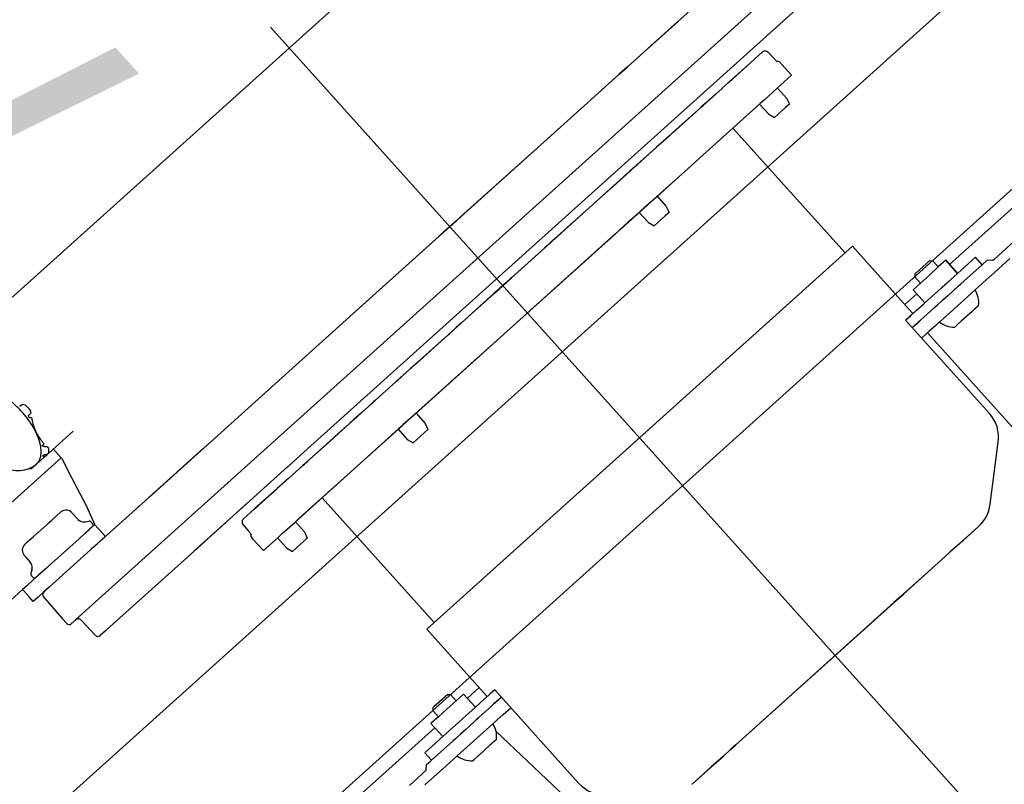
# Model space of a CAD drawing. Header units: millimetres. Extents: x -5775 to 72913, y -36825 to 83180.
# Tile 32 of 48: x 49779 to 50025, y 62176 to 62367. Entities that reach past the tile are written whole.
import ezdxf
from ezdxf.enums import TextEntityAlignment as Align

# ---------------------------------------------------------------- set-up
doc = ezdxf.new("R2010")
doc.units = ezdxf.units.MM
doc.header["$LTSCALE"] = 0.3
doc.layers.add('RLT 1', color=253, linetype='Continuous')
doc.styles.add('Arial', font='arial.ttf', dxfattribs={"width": 0.95, "height": 1.8})

# ---------------------------------------------------------------- blocks, each defined once
blk = doc.blocks.new('RLT1')
at = {"layer": 'RLT 1', "ltscale": 10}
for p, q in [((41340.86, -87151.03), (42043.5, -86519.12)), ((41370.95, -87184.49), (42073.59, -86552.57))]:
    blk.add_line(p, q, dxfattribs=at)
at = {"layer": 'RLT 1'}
for p, q in [((41910.54, -86703.93), (41788.93, -86813.3)), ((41774.88, -86727.74), (41629.38, -86858.6)), ((41570.59, -86902.06), (41759.01, -86732.6)), ((41739.09, -86736.4), (41721.03, -86752.64)), ((41644.23, -86741.01), (41547.41, -86828.09)), ((41721.03, -86752.64), (41708.4, -86764)), ((41721.1, -86752.58), (41708.48, -86763.92)), ((41742.15, -86760.27), (41739.38, -86762.77)), ((41742.16, -86760.27), (41739.39, -86762.75)), ((41742.15, -86760.27), (41742.18, -86760.24)), ((41742.16, -86760.27), (41742.19, -86760.24)), ((41742.18, -86760.24), (41742.2, -86760.23)), ((41742.19, -86760.24), (41742.21, -86760.22)), ((41743.59, -86760.3), (41743.52, -86760.24)), ((41743.59, -86760.3), (41743.59, -86760.3)), ((41745.82, -86762.63), (41743.59, -86760.3)), ((41706.31, -86765.88), (41708.4, -86764)), ((41708.4, -86764), (41706.31, -86765.88)), ((41706.38, -86765.81), (41708.48, -86763.92)), ((41708.48, -86763.92), (41706.38, -86765.81)), ((41739.29, -86762.84), (41733.86, -86767.73)), ((41739.31, -86762.83), (41733.89, -86767.7)), ((41739.29, -86762.84), (41739.38, -86762.77)), ((41739.31, -86762.83), (41739.39, -86762.75)), ((41739.38, -86762.77), (41739.38, -86762.77)), ((41739.39, -86762.75), (41739.39, -86762.75)), ((41746.45, -86762.71), (41747.8, -86764.2)), ((41746.45, -86762.71), (41747.8, -86764.2)), ((41749.48, -86766.06), (41747.8, -86764.2)), ((41749.48, -86766.06), (41747.8, -86764.2)), ((41706.31, -86765.88), (41697.61, -86773.7)), ((41706.38, -86765.81), (41697.68, -86773.64)), ((41749.48, -86766.06), (41745.8, -86769.37)), ((41749.48, -86766.06), (41745.8, -86769.37)), ((41733.72, -86767.85), (41732.2, -86769.22)), ((41733.75, -86767.83), (41732.23, -86769.19)), ((41733.72, -86767.85), (41733.86, -86767.73)), ((41733.75, -86767.83), (41733.89, -86767.7)), ((41727.31, -86773.62), (41730.46, -86770.78)), ((41727.34, -86773.59), (41732.09, -86769.32)), ((41730.38, -86770.86), (41728.26, -86772.77)), ((41730.41, -86770.83), (41728.29, -86772.74)), ((41732.2, -86769.22), (41732.07, -86769.34)), ((41732.23, -86769.19), (41732.09, -86769.32)), ((41745.8, -86769.37), (41742.67, -86772.18)), ((41745.8, -86769.37), (41742.67, -86772.18)), ((41745.94, -86769.24), (41748.22, -86771.76)), ((41697.61, -86773.7), (41688.4, -86781.99)), ((41697.68, -86773.64), (41688.47, -86781.92)), ((41726.78, -86774.1), (41719.8, -86780.38)), ((41726.96, -86773.94), (41726.78, -86774.1)), ((41726.98, -86773.91), (41726.81, -86774.07)), ((41726.92, -86773.97), (41727.31, -86773.62)), ((41727.31, -86773.62), (41726.92, -86773.97)), ((41726.94, -86773.95), (41727.34, -86773.6)), ((41727.34, -86773.6), (41726.94, -86773.95)), ((41727.23, -86773.7), (41726.96, -86773.94)), ((41727.25, -86773.67), (41726.98, -86773.91)), ((41727.3, -86773.63), (41727.23, -86773.7)), ((41727.33, -86773.6), (41727.25, -86773.67)), ((41741.62, -86773.12), (41727.29, -86786.01)), ((41727.31, -86773.62), (41727.3, -86773.63)), ((41727.37, -86773.57), (41727.31, -86773.62)), ((41727.33, -86773.6), (41727.31, -86773.62)), ((41741.63, -86773.11), (41727.33, -86785.97)), ((41727.34, -86773.6), (41727.33, -86773.6)), ((41727.4, -86773.54), (41727.34, -86773.6)), ((41727.36, -86773.58), (41727.34, -86773.59)), ((41728.16, -86772.86), (41727.37, -86773.57)), ((41728.18, -86772.83), (41727.4, -86773.54)), ((41728.26, -86772.77), (41728.16, -86772.86)), ((41728.29, -86772.74), (41728.18, -86772.83)), ((41741.48, -86773.25), (41743.76, -86775.78)), ((41741.63, -86773.11), (41741.62, -86773.12)), ((41742.67, -86772.18), (41741.63, -86773.11)), ((41741.65, -86773.1), (41741.63, -86773.11)), ((41742.67, -86772.18), (41741.65, -86773.1)), ((41748.92, -86773.29), (41747.99, -86774.12)), ((41748.22, -86771.76), (41748.92, -86773.29)), ((41725.69, -86775.08), (41719.76, -86780.41)), ((41743.76, -86775.78), (41745.2, -86776.63)), ((41745.2, -86776.63), (41747.99, -86774.12)), ((41719.39, -86780.74), (41718.02, -86781.98)), ((41719.01, -86781.08), (41718.02, -86781.98)), ((41719.43, -86780.71), (41718.05, -86781.95)), ((41719.02, -86781.07), (41718.05, -86781.95)), ((41719.39, -86780.74), (41719.01, -86781.08)), ((41719.43, -86780.71), (41719.02, -86781.07)), ((41719.58, -86780.57), (41719.39, -86780.74)), ((41719.46, -86780.68), (41719.39, -86780.74)), ((41719.39, -86780.74), (41719.43, -86780.7)), ((41719.43, -86780.71), (41719.39, -86780.74)), ((41719.43, -86780.7), (41719.63, -86780.52)), ((41719.61, -86780.54), (41719.43, -86780.71)), ((41719.58, -86780.57), (41719.43, -86780.71)), ((41719.49, -86780.65), (41719.43, -86780.71)), ((41719.43, -86780.71), (41719.47, -86780.67)), ((41719.46, -86780.68), (41719.43, -86780.71)), ((41719.61, -86780.54), (41719.46, -86780.68)), ((41719.55, -86780.6), (41719.46, -86780.68)), ((41719.47, -86780.67), (41719.67, -86780.49)), ((41719.59, -86780.57), (41719.49, -86780.65)), ((41719.76, -86780.41), (41719.58, -86780.57)), ((41719.8, -86780.38), (41719.61, -86780.54)), ((41762.83, -86810.4), (41734.81, -86779.25)), ((41762.83, -86810.4), (41734.81, -86779.25)), ((41688.4, -86781.99), (41666.87, -86801.35)), ((41688.47, -86781.92), (41666.94, -86801.28)), ((41718.02, -86781.98), (41715.76, -86784)), ((41718.05, -86781.95), (41715.81, -86783.96)), ((41718.02, -86781.98), (41717.97, -86782.02)), ((41718.05, -86781.95), (41717.99, -86782)), ((41715.54, -86784.2), (41710.93, -86788.35)), ((41715.76, -86784), (41710.97, -86788.31)), ((41727.29, -86786.01), (41722.78, -86790.07)), ((41727.33, -86785.97), (41722.82, -86790.04)), ((41710.71, -86788.55), (41709.17, -86789.93)), ((41710.75, -86788.51), (41709.21, -86789.9)), ((41710.71, -86788.55), (41709.25, -86789.87)), ((41710.75, -86788.51), (41709.29, -86789.83)), ((41710.93, -86788.35), (41710.71, -86788.55)), ((41710.97, -86788.31), (41710.75, -86788.51)), ((41709.17, -86789.93), (41704.07, -86794.52)), ((41709.21, -86789.9), (41704.12, -86794.48)), ((41709.25, -86789.87), (41709.17, -86789.93)), ((41709.29, -86789.83), (41709.21, -86789.9)), ((41722.78, -86790.07), (41721.27, -86791.42)), ((41722.82, -86790.04), (41721.31, -86791.39)), ((41721.27, -86791.42), (41715.68, -86796.45)), ((41721.31, -86791.39), (41715.73, -86796.41)), ((41703.72, -86794.83), (41700.63, -86797.61)), ((41704.07, -86794.52), (41700.68, -86797.57)), ((41704.12, -86794.48), (41704.03, -86794.56)), ((41700.38, -86797.84), (41698.93, -86799.14)), ((41700.38, -86797.84), (41698.93, -86799.14)), ((41700.42, -86797.8), (41698.97, -86799.1)), ((41700.42, -86797.8), (41698.97, -86799.1)), ((41700.54, -86797.7), (41700.38, -86797.84)), ((41700.58, -86797.66), (41700.42, -86797.8)), ((41700.63, -86797.61), (41700.54, -86797.7)), ((41700.68, -86797.57), (41700.58, -86797.66)), ((41715.68, -86796.45), (41712.56, -86799.26)), ((41715.73, -86796.41), (41712.6, -86799.22)), ((41715.88, -86796.28), (41718.15, -86798.8)), ((41698.93, -86799.14), (41691.02, -86806.25)), ((41698.97, -86799.1), (41691.08, -86806.2)), ((41711.52, -86800.2), (41708.59, -86802.83)), ((41711.56, -86800.15), (41708.62, -86802.81)), ((41711.41, -86800.29), (41713.69, -86802.82)), ((41712.56, -86799.26), (41711.52, -86800.2)), ((41712.6, -86799.22), (41711.56, -86800.15)), ((41718.85, -86800.33), (41717.92, -86801.16)), ((41718.15, -86798.8), (41718.85, -86800.33)), ((41665.72, -86802.38), (41662.47, -86805.31)), ((41665.8, -86802.31), (41662.54, -86805.24)), ((41666.87, -86801.35), (41665.72, -86802.38)), ((41666.94, -86801.28), (41665.8, -86802.31)), ((41708.46, -86802.95), (41707.59, -86803.73)), ((41708.48, -86802.92), (41707.61, -86803.71)), ((41708.59, -86802.83), (41708.46, -86802.95)), ((41708.62, -86802.81), (41708.48, -86802.92)), ((41713.69, -86802.82), (41715.13, -86803.67)), ((41715.13, -86803.67), (41717.92, -86801.16)), ((41705.31, -86805.78), (41655.45, -86850.61)), ((41705.33, -86805.76), (41655.5, -86850.57)), ((41662.47, -86805.31), (41661.32, -86806.34)), ((41662.54, -86805.24), (41661.4, -86806.27)), ((41705.42, -86805.68), (41705.31, -86805.78)), ((41705.46, -86805.65), (41705.33, -86805.76)), ((41705.44, -86805.66), (41705.42, -86805.68)), ((41706.3, -86804.89), (41705.44, -86805.66)), ((41705.47, -86805.63), (41705.46, -86805.65)), ((41706.32, -86804.87), (41705.47, -86805.63)), ((41706.44, -86804.76), (41706.3, -86804.89)), ((41706.46, -86804.74), (41706.32, -86804.87)), ((41707.44, -86803.86), (41706.44, -86804.76)), ((41707.47, -86803.84), (41706.46, -86804.74)), ((41707.59, -86803.73), (41707.44, -86803.86)), ((41707.61, -86803.71), (41707.47, -86803.84)), ((41661.32, -86806.34), (41639.79, -86825.7)), ((41661.4, -86806.27), (41639.87, -86825.63)), ((41689.04, -86808.03), (41687.75, -86809.2)), ((41689.04, -86808.03), (41687.75, -86809.2)), ((41689.09, -86807.99), (41687.79, -86809.16)), ((41689.09, -86807.99), (41687.79, -86809.16)), ((41689.29, -86807.81), (41689.04, -86808.03)), ((41689.34, -86807.77), (41689.09, -86807.99)), ((41689.31, -86807.79), (41689.29, -86807.81)), ((41690.75, -86806.5), (41689.31, -86807.79)), ((41689.36, -86807.75), (41689.34, -86807.77)), ((41690.81, -86806.45), (41689.36, -86807.75)), ((41690.75, -86806.5), (41691.02, -86806.25)), ((41690.81, -86806.45), (41691.08, -86806.2)), ((41805.01, -86807.57), (41800.14, -86811.95)), ((41687.75, -86809.2), (41679.52, -86816.6)), ((41687.79, -86809.16), (41679.57, -86816.55)), ((41711.5, -86856.56), (41764.69, -86808.73)), ((41711.55, -86856.52), (41764.69, -86808.73)), ((41779.63, -86825.35), (41764.69, -86808.73)), ((41779.63, -86825.35), (41764.69, -86808.73)), ((41784.02, -86812.32), (41780.55, -86815.44)), ((41784.02, -86812.32), (41784.73, -86812.36)), ((41786.13, -86813.92), (41784.73, -86812.36)), ((41787.99, -86812.25), (41786.13, -86813.92)), ((41790.93, -86815.52), (41787.99, -86812.25)), ((41787.99, -86812.25), (41790.93, -86815.52)), ((41790.93, -86815.52), (41787.99, -86812.25)), ((41787.99, -86812.25), (41787.99, -86812.25)), ((41787.99, -86812.25), (41790.93, -86815.52)), ((41790.93, -86815.52), (41795.39, -86811.51)), ((41790.93, -86815.52), (41795.39, -86811.51)), ((41791.77, -86818.13), (41797.07, -86813.37)), ((41791.77, -86818.13), (41797.07, -86813.37)), ((41797.07, -86813.37), (41795.39, -86811.51)), ((41797.07, -86813.37), (41795.39, -86811.51)), ((41798.32, -86812.25), (41797.07, -86813.37)), ((41799.73, -86812.32), (41798.32, -86812.25)), ((41804.03, -86811.81), (41799.16, -86816.19)), ((41800.14, -86811.95), (41799.73, -86812.32)), ((41780.3, -86815.67), (41780.27, -86816.37)), ((41780.55, -86815.44), (41780.3, -86815.67)), ((41786.13, -86813.92), (41783.9, -86815.93)), ((41790.1, -86816.27), (41790.93, -86815.52)), ((41790.1, -86816.27), (41790.93, -86815.52)), ((41678.16, -86817.82), (41677.47, -86818.44)), ((41678.16, -86817.82), (41677.47, -86818.44)), ((41677.47, -86818.44), (41678.16, -86817.82)), ((41678.16, -86817.82), (41677.47, -86818.44)), ((41677.52, -86818.4), (41678.21, -86817.77)), ((41678.22, -86817.77), (41677.53, -86818.39)), ((41678.21, -86817.77), (41677.53, -86818.39)), ((41678.21, -86817.77), (41677.68, -86818.26)), ((41678.16, -86817.82), (41679.51, -86816.61)), ((41679.44, -86816.67), (41678.16, -86817.82)), ((41678.22, -86817.77), (41679.56, -86816.56)), ((41679.5, -86816.62), (41678.22, -86817.77)), ((41679.52, -86816.6), (41679.44, -86816.67)), ((41679.52, -86816.6), (41679.47, -86816.64)), ((41679.57, -86816.55), (41679.5, -86816.62)), ((41679.51, -86816.61), (41679.52, -86816.6)), ((41679.57, -86816.55), (41679.53, -86816.59)), ((41679.56, -86816.56), (41679.57, -86816.55)), ((41781.67, -86817.93), (41779.81, -86819.61)), ((41781.67, -86817.93), (41780.27, -86816.37)), ((41783.9, -86815.93), (41781.67, -86817.93)), ((41786.97, -86819.09), (41790.1, -86816.27)), ((41786.98, -86819.08), (41790.1, -86816.27)), ((41788.65, -86820.94), (41791.77, -86818.13)), ((41791.12, -86818.72), (41791.77, -86818.13)), ((41799.03, -86816.31), (41796.25, -86818.81)), ((41799.16, -86816.19), (41799.03, -86816.31)), ((41675.15, -86820.53), (41666.92, -86827.93)), ((41675.2, -86820.48), (41666.97, -86827.88)), ((41676.51, -86819.31), (41675.15, -86820.53)), ((41675.15, -86820.53), (41675.19, -86820.49)), ((41675.16, -86820.52), (41675.15, -86820.53)), ((41675.19, -86820.49), (41676.51, -86819.31)), ((41676.56, -86819.26), (41675.2, -86820.48)), ((41675.2, -86820.48), (41675.25, -86820.44)), ((41675.21, -86820.47), (41675.2, -86820.48)), ((41675.25, -86820.44), (41676.56, -86819.26)), ((41677.2, -86818.69), (41676.51, -86819.31)), ((41676.51, -86819.31), (41677.2, -86818.69)), ((41677.2, -86818.69), (41676.51, -86819.31)), ((41676.57, -86819.26), (41676.51, -86819.31)), ((41677.25, -86818.64), (41676.56, -86819.26)), ((41676.56, -86819.26), (41677.25, -86818.64)), ((41677.25, -86818.64), (41676.56, -86819.26)), ((41676.6, -86819.22), (41676.56, -86819.26)), ((41677.2, -86818.69), (41676.58, -86819.24)), ((41676.62, -86819.21), (41676.6, -86819.22)), ((41677.25, -86818.64), (41676.62, -86819.21)), ((41677.2, -86818.69), (41677.47, -86818.44)), ((41677.25, -86818.64), (41677.53, -86818.39)), ((41780.76, -86820.66), (41777.8, -86823.31)), ((41782.75, -86822.88), (41779.81, -86819.61)), ((41779.81, -86819.61), (41782.75, -86822.88)), ((41783.59, -86822.13), (41786.84, -86819.2)), ((41783.59, -86822.13), (41786.84, -86819.2)), ((41795.32, -86819.65), (41786.39, -86827.67)), ((41786.84, -86819.2), (41786.98, -86819.08)), ((41786.84, -86819.2), (41786.97, -86819.09)), ((41788.64, -86820.95), (41791.12, -86818.72)), ((41796.25, -86818.81), (41795.32, -86819.65)), ((41780.62, -86824.8), (41782.51, -86823.09)), ((41780.62, -86824.8), (41782.5, -86823.1)), ((41782.5, -86823.1), (41782.75, -86822.88)), ((41782.51, -86823.09), (41782.75, -86822.88)), ((41782.75, -86822.88), (41783.59, -86822.13)), ((41782.75, -86822.88), (41783.59, -86822.13)), ((41785.26, -86823.98), (41788.51, -86821.06)), ((41785.91, -86823.4), (41787.21, -86822.23)), ((41787.21, -86822.23), (41788.52, -86821.06)), ((41788.51, -86821.06), (41788.65, -86820.94)), ((41788.52, -86821.06), (41788.64, -86820.95)), ((41639.87, -86825.63), (41589.18, -86871.22)), ((41779.13, -86826.14), (41780.62, -86824.8)), ((41779.14, -86826.13), (41780.62, -86824.8)), ((41781.66, -86827.23), (41784.19, -86824.95)), ((41781.66, -86827.23), (41784.18, -86824.96)), ((41784.18, -86824.96), (41785.26, -86823.98)), ((41784.19, -86824.95), (41785.26, -86823.98)), ((41785.26, -86823.98), (41785.91, -86823.4)), ((41794.56, -86825.04), (41791.84, -86827.49)), ((41794.74, -86824.87), (41794.56, -86825.04)), ((41794.95, -86824.69), (41794.74, -86824.87)), ((41795.01, -86824.63), (41794.95, -86824.69)), ((41796.17, -86823.59), (41795.01, -86824.63)), ((41666.92, -86827.93), (41665.63, -86829.1)), ((41666.92, -86827.93), (41665.63, -86829.1)), ((41666.97, -86827.88), (41665.67, -86829.05)), ((41666.97, -86827.88), (41665.67, -86829.05)), ((41777.94, -86827.21), (41779.14, -86826.13)), ((41777.94, -86827.21), (41779.13, -86826.14)), ((41798.89, -86850.5), (41777.94, -86827.21)), ((41798.89, -86850.5), (41777.94, -86827.21)), ((41779.71, -86828.97), (41781.23, -86827.61)), ((41779.73, -86828.96), (41781.46, -86827.41)), ((41781.23, -86827.61), (41781.64, -86827.24)), ((41781.46, -86827.41), (41781.66, -86827.23)), ((41781.64, -86827.24), (41781.66, -86827.23)), ((41785.47, -86828.51), (41786.19, -86827.86)), ((41786.39, -86827.67), (41786.19, -86827.86)), ((41791.38, -86827.9), (41790.62, -86828.58)), ((41791.45, -86827.84), (41791.38, -86827.9)), ((41791.64, -86827.66), (41791.45, -86827.84)), ((41791.65, -86827.65), (41791.64, -86827.66)), ((41791.84, -86827.49), (41791.65, -86827.65)), ((41663.65, -86830.88), (41663.92, -86830.63)), ((41663.7, -86830.83), (41663.97, -86830.58)), ((41665.36, -86829.34), (41663.92, -86830.63)), ((41665.4, -86829.29), (41663.97, -86830.58)), ((41665.38, -86829.32), (41665.36, -86829.34)), ((41665.63, -86829.1), (41665.38, -86829.32)), ((41665.43, -86829.27), (41665.4, -86829.29)), ((41665.67, -86829.05), (41665.43, -86829.27)), ((41779.61, -86829.07), (41779.73, -86828.96)), ((41779.61, -86829.07), (41779.71, -86828.97)), ((41783.82, -86829.99), (41781.95, -86831.67)), ((41822.19, -86873.49), (41783.4, -86830.36)), ((41785.47, -86828.51), (41783.82, -86829.99)), ((41790.22, -86828.94), (41790.62, -86828.58)), ((41663.65, -86830.88), (41655.74, -86837.99)), ((41663.7, -86830.83), (41655.78, -86837.95)), ((41655.74, -86837.99), (41654.29, -86839.29)), ((41655.74, -86837.99), (41654.29, -86839.29)), ((41655.78, -86837.95), (41654.34, -86839.25)), ((41655.78, -86837.95), (41654.34, -86839.25)), ((41654.04, -86839.52), (41650.94, -86842.3)), ((41654.08, -86839.48), (41651, -86842.25)), ((41654.13, -86839.43), (41654.04, -86839.52)), ((41654.18, -86839.39), (41654.08, -86839.48)), ((41654.29, -86839.29), (41654.13, -86839.43)), ((41654.34, -86839.25), (41654.18, -86839.39)), ((41650.69, -86842.52), (41645.5, -86847.2)), ((41650.74, -86842.48), (41645.54, -86847.16)), ((41650.69, -86842.52), (41650.94, -86842.3)), ((41650.74, -86842.48), (41651, -86842.25)), ((41645.5, -86847.2), (41643.96, -86848.58)), ((41645.54, -86847.16), (41644, -86848.54)), ((41644.9, -86847.74), (41644.07, -86848.48)), ((41644.92, -86847.72), (41644.09, -86848.46)), ((41645.01, -86847.64), (41644.9, -86847.74)), ((41645.03, -86847.62), (41644.92, -86847.72)), ((41645.5, -86847.2), (41645.01, -86847.64)), ((41645.54, -86847.16), (41645.03, -86847.62)), ((41556.91, -86848.55), (41557.34, -86848.16)), ((41642.12, -86850.24), (41640.02, -86852.12)), ((41642.15, -86850.2), (41640.06, -86852.09)), ((41643.74, -86848.78), (41642.12, -86850.24)), ((41643.78, -86848.74), (41642.15, -86850.2)), ((41643.96, -86848.58), (41643.74, -86848.78)), ((41644, -86848.54), (41643.78, -86848.74)), ((41644.07, -86848.48), (41643.96, -86848.58)), ((41644.09, -86848.46), (41644, -86848.54)), ((41559.39, -86850.44), (41558.95, -86850.83)), ((41639.75, -86852.36), (41639.13, -86852.93)), ((41639.79, -86852.33), (41639.17, -86852.88)), ((41640.01, -86852.13), (41639.75, -86852.36)), ((41640.05, -86852.09), (41639.79, -86852.33)), ((41640.02, -86852.12), (41640.01, -86852.13)), ((41640.06, -86852.09), (41640.05, -86852.09)), ((41655.45, -86850.61), (41652.33, -86853.42)), ((41655.5, -86850.57), (41652.38, -86853.38)), ((41655.65, -86850.44), (41657.92, -86852.97)), ((41563.87, -86860.39), (41569.98, -86854.89)), ((41651.29, -86854.36), (41626.34, -86876.8)), ((41651.34, -86854.32), (41626.37, -86876.77)), ((41635.35, -86856.32), (41638.9, -86853.13)), ((41635.39, -86856.29), (41638.95, -86853.08)), ((41638.9, -86853.13), (41639.13, -86852.93)), ((41638.95, -86853.08), (41639.17, -86852.88)), ((41651.19, -86854.45), (41653.46, -86856.98)), ((41652.27, -86853.48), (41651.29, -86854.36)), ((41652.32, -86853.44), (41651.34, -86854.32)), ((41652.33, -86853.42), (41652.27, -86853.48)), ((41652.38, -86853.38), (41652.32, -86853.44)), ((41658.62, -86854.49), (41657.69, -86855.33)), ((41657.92, -86852.97), (41658.62, -86854.49)), ((41634.91, -86856.72), (41628.98, -86862.05)), ((41634.94, -86856.69), (41629.02, -86862.02)), ((41635.09, -86856.56), (41634.91, -86856.72)), ((41635.12, -86856.53), (41634.94, -86856.69)), ((41635.04, -86856.6), (41635.15, -86856.5)), ((41635.07, -86856.57), (41635.18, -86856.47)), ((41635.24, -86856.42), (41635.09, -86856.56)), ((41635.11, -86856.53), (41635.09, -86856.56)), ((41635.21, -86856.45), (41635.11, -86856.53)), ((41635.28, -86856.39), (41635.12, -86856.53)), ((41635.15, -86856.51), (41635.12, -86856.53)), ((41635.22, -86856.44), (41635.15, -86856.51)), ((41635.15, -86856.5), (41635.19, -86856.47)), ((41635.18, -86856.47), (41635.22, -86856.44)), ((41635.19, -86856.47), (41635.3, -86856.37)), ((41635.25, -86856.41), (41635.19, -86856.47)), ((41635.19, -86856.47), (41635.21, -86856.45)), ((41635.19, -86856.47), (41635.19, -86856.47)), ((41635.21, -86856.45), (41635.3, -86856.37)), ((41635.22, -86856.44), (41635.33, -86856.34)), ((41635.22, -86856.44), (41635.25, -86856.42)), ((41635.23, -86856.43), (41635.22, -86856.44)), ((41635.29, -86856.38), (41635.23, -86856.43)), ((41635.25, -86856.42), (41635.33, -86856.34)), ((41635.3, -86856.37), (41635.35, -86856.32)), ((41635.33, -86856.34), (41635.39, -86856.29)), ((41653.46, -86856.98), (41654.9, -86857.84)), ((41654.9, -86857.84), (41657.69, -86855.33)), ((41711.55, -86856.52), (41658.32, -86904.39)), ((41711.5, -86856.56), (41658.32, -86904.39)), ((41799.09, -86873.19), (41801.12, -86857.69)), ((41799.09, -86873.19), (41801.12, -86857.69)), ((41562.74, -86858.09), (41562.4, -86858.4)), ((41562.81, -86858.78), (41563.41, -86858.74)), ((41565.01, -86859.36), (41566.91, -86861.47)), ((41602.56, -86859.18), (41589.14, -86871.25)), ((41629.31, -86858.66), (41624.86, -86862.66)), ((41629.31, -86858.66), (41624.86, -86862.66)), ((41629.38, -86858.6), (41624.93, -86862.6)), ((41629.38, -86858.6), (41624.93, -86862.6)), ((41522.62, -86901.49), (41567, -86861.58)), ((41562.8, -86861.35), (41560.87, -86863.09)), ((41562.55, -86860.9), (41562.42, -86861.02)), ((41562.84, -86860.81), (41562.45, -86861.16)), ((41562.8, -86861.35), (41563.45, -86860.77)), ((41563.45, -86860.77), (41562.84, -86860.81)), ((41563.87, -86860.39), (41563.45, -86860.77)), ((41566.91, -86861.47), (41566.91, -86861.47)), ((41567.28, -86862.01), (41567.28, -86862.01)), ((41624.88, -86862.65), (41623.67, -86863.73)), ((41624.86, -86862.66), (41623.68, -86863.72)), ((41624.93, -86862.6), (41623.75, -86863.66)), ((41624.86, -86862.66), (41624.8, -86862.71)), ((41624.93, -86862.6), (41624.88, -86862.65)), ((41628.44, -86862.53), (41628.07, -86862.87)), ((41628.35, -86862.62), (41628.07, -86862.87)), ((41628.08, -86862.86), (41628.49, -86862.49)), ((41628.47, -86862.51), (41628.09, -86862.85)), ((41628.37, -86862.6), (41628.09, -86862.85)), ((41628.11, -86862.83), (41628.51, -86862.47)), ((41628.49, -86862.49), (41628.44, -86862.53)), ((41628.51, -86862.47), (41628.47, -86862.51)), ((41628.67, -86862.33), (41628.49, -86862.49)), ((41628.7, -86862.31), (41628.51, -86862.47)), ((41628.91, -86862.12), (41628.67, -86862.33)), ((41628.93, -86862.1), (41628.7, -86862.31)), ((41628.8, -86862.22), (41628.98, -86862.05)), ((41628.83, -86862.18), (41629.02, -86862.02)), ((41559.64, -86864.19), (41559.57, -86864.26)), ((41559.64, -86864.19), (41559.79, -86864.06)), ((41560.83, -86863.13), (41559.79, -86864.06)), ((41560.81, -86863.11), (41560.83, -86863.08)), ((41560.85, -86863.1), (41560.83, -86863.13)), ((41560.87, -86863.09), (41560.85, -86863.1)), ((41623.55, -86863.84), (41614.08, -86872.36)), ((41623.62, -86863.77), (41614.13, -86872.31)), ((41623.68, -86863.72), (41623.55, -86863.84)), ((41623.57, -86863.82), (41623.62, -86863.78)), ((41623.6, -86863.8), (41623.57, -86863.82)), ((41624.8, -86862.71), (41623.6, -86863.8)), ((41623.75, -86863.66), (41623.62, -86863.77)), ((41623.64, -86863.76), (41623.69, -86863.72)), ((41623.67, -86863.73), (41623.64, -86863.76)), ((41623.84, -86866.67), (41627.3, -86863.56)), ((41627.29, -86863.57), (41623.84, -86866.67)), ((41623.87, -86866.65), (41627.33, -86863.54)), ((41627.32, -86863.54), (41623.87, -86866.65)), ((41627.36, -86863.51), (41627.29, -86863.57)), ((41627.3, -86863.56), (41627.35, -86863.51)), ((41627.39, -86863.49), (41627.32, -86863.54)), ((41627.33, -86863.54), (41627.38, -86863.49)), ((41627.35, -86863.51), (41627.34, -86863.53)), ((41627.75, -86863.16), (41627.36, -86863.51)), ((41627.36, -86863.51), (41627.75, -86863.16)), ((41627.44, -86863.43), (41627.36, -86863.51)), ((41627.38, -86863.49), (41627.37, -86863.5)), ((41627.77, -86863.14), (41627.39, -86863.49)), ((41627.39, -86863.49), (41627.77, -86863.14)), ((41627.47, -86863.41), (41627.39, -86863.49)), ((41627.71, -86863.19), (41627.44, -86863.43)), ((41627.74, -86863.17), (41627.47, -86863.41)), ((41627.89, -86863.03), (41627.71, -86863.19)), ((41627.91, -86863.01), (41627.74, -86863.17)), ((41627.93, -86863), (41627.89, -86863.03)), ((41627.95, -86862.97), (41627.91, -86863.01)), ((41628.07, -86862.87), (41627.93, -86863)), ((41628.09, -86862.85), (41627.95, -86862.97)), ((41623.02, -86867.41), (41620.97, -86869.25)), ((41623.84, -86866.67), (41623.02, -86867.41)), ((41623.87, -86866.65), (41623.05, -86867.38)), ((41623.74, -86866.77), (41623.07, -86867.37)), ((41623.76, -86866.74), (41623.09, -86867.35)), ((41623.84, -86866.67), (41623.74, -86866.77)), ((41623.87, -86866.65), (41623.76, -86866.74)), ((41620.81, -86869.4), (41615.38, -86874.29)), ((41620.84, -86869.37), (41615.39, -86874.27)), ((41620.81, -86869.4), (41620.95, -86869.28)), ((41620.84, -86869.37), (41620.97, -86869.25)), ((41622.47, -86867.91), (41620.95, -86869.28)), ((41588.76, -86871.59), (41578.26, -86881.04)), ((41589.14, -86871.25), (41588.76, -86871.59)), ((41589.18, -86871.22), (41588.8, -86871.56)), ((41614.08, -86872.36), (41600.13, -86884.9)), ((41660.18, -86902.72), (41632.16, -86871.56)), ((41660.18, -86902.72), (41632.16, -86871.56)), ((41586.26, -86873.84), (41578.27, -86881.02)), ((41586.6, -86873.54), (41586.22, -86873.87)), ((41586.64, -86873.5), (41586.26, -86873.84)), ((41586.6, -86873.54), (41586.6, -86873.54)), ((41586.64, -86873.5), (41586.64, -86873.5)), ((41613.65, -86872.75), (41600.09, -86884.94)), ((41615.31, -86874.35), (41612.52, -86876.85)), ((41615.29, -86874.36), (41612.52, -86876.86)), ((41615.38, -86874.29), (41615.29, -86874.36)), ((41615.29, -86874.36), (41615.38, -86874.29)), ((41615.29, -86874.36), (41615.29, -86874.36)), ((41615.39, -86874.27), (41615.31, -86874.35)), ((41615.31, -86874.35), (41615.39, -86874.27)), ((41615.31, -86874.35), (41615.31, -86874.35)), ((41563.67, -86878.02), (41564.61, -86877.17)), ((41564.61, -86877.17), (41564.8, -86877)), ((41564.82, -86876.99), (41564.8, -86877)), ((41565.79, -86876.11), (41564.82, -86876.99)), ((41566.85, -86875.16), (41565.79, -86876.11)), ((41569.67, -86875.31), (41571.13, -86876.94)), ((41569.67, -86875.31), (41571.13, -86876.94)), ((41573.04, -86877.56), (41573.88, -86877.38)), ((41573.04, -86877.56), (41573.88, -86877.38)), ((41612.35, -86877.04), (41612.33, -86877.07)), ((41612.37, -86877.01), (41612.35, -86877.04)), ((41612.48, -86876.89), (41612.46, -86876.91)), ((41612.48, -86876.89), (41612.5, -86876.87)), ((41612.49, -86876.88), (41612.51, -86876.87)), ((41612.5, -86876.87), (41612.52, -86876.86)), ((41612.51, -86876.87), (41612.52, -86876.85)), ((41625.34, -86877.7), (41626.37, -86876.77)), ((41625.34, -86877.7), (41626.34, -86876.8)), ((41561.24, -86880.21), (41561.99, -86879.53)), ((41561.99, -86879.53), (41562.78, -86878.82)), ((41562.78, -86878.82), (41563.53, -86878.14)), ((41563.53, -86878.14), (41563.67, -86878.02)), ((41563.53, -86878.14), (41563.67, -86878.02)), ((41573.96, -86879.53), (41572.54, -86880.8)), ((41574.05, -86879.44), (41572.75, -86880.61)), ((41574.64, -86878.91), (41574.05, -86879.44)), ((41574.36, -86877.54), (41574.69, -86877.91)), ((41574.36, -86877.54), (41574.69, -86877.91)), ((41574.8, -86878.77), (41574.64, -86878.91)), ((41574.69, -86877.91), (41574.83, -86878.06)), ((41574.69, -86877.91), (41574.83, -86878.06)), ((41575.35, -86878.28), (41574.84, -86878.73)), ((41575.35, -86878.28), (41578.02, -86881.25)), ((41612.34, -86878.22), (41613.86, -86879.98)), ((41622.22, -86880.51), (41625.34, -86877.7)), ((41622.22, -86880.51), (41625.34, -86877.7)), ((41625.49, -86877.56), (41627.76, -86880.09)), ((41625.49, -86877.56), (41627.76, -86880.09)), ((41788.93, -86885.24), (41796.11, -86878.78)), ((41788.93, -86885.24), (41796.11, -86878.78)), ((41796.11, -86878.78), (41791.38, -86883.04)), ((41796.11, -86878.78), (41791.39, -86883.03)), ((41796.19, -86878.71), (41796.11, -86878.78)), ((41796.19, -86878.71), (41796.11, -86878.78)), ((41796.11, -86878.78), (41796.18, -86878.72)), ((41796.11, -86878.78), (41796.18, -86878.72)), ((41559.95, -86881.36), (41558.23, -86882.91)), ((41559.97, -86881.35), (41559.95, -86881.36)), ((41559.97, -86881.35), (41561.1, -86880.33)), ((41561.1, -86880.33), (41561.24, -86880.21)), ((41561.1, -86880.33), (41561.24, -86880.21)), ((41571.45, -86881.78), (41563.78, -86888.68)), ((41571.82, -86881.45), (41571.45, -86881.78)), ((41572.75, -86880.61), (41571.82, -86881.45)), ((41572.54, -86880.8), (41571.82, -86881.45)), ((41578.27, -86881.02), (41576.06, -86883.02)), ((41578.26, -86881.04), (41576.06, -86883.02)), ((41577.86, -86881.39), (41576.73, -86882.41)), ((41613.86, -86879.98), (41613.86, -86879.98)), ((41613.86, -86879.98), (41613.94, -86880.07)), ((41614.49, -86881.39), (41614.82, -86881.78)), ((41614.49, -86881.39), (41614.82, -86881.78)), ((41617.5, -86884.75), (41614.82, -86881.78)), ((41617.5, -86884.75), (41614.82, -86881.78)), ((41617.5, -86884.75), (41621.18, -86881.44)), ((41617.5, -86884.75), (41621.18, -86881.44)), ((41621.03, -86881.58), (41623.3, -86884.1)), ((41621.03, -86881.58), (41623.3, -86884.1)), ((41621.18, -86881.44), (41621.27, -86881.36)), ((41621.18, -86881.44), (41621.25, -86881.38)), ((41621.25, -86881.38), (41622.22, -86880.51)), ((41621.27, -86881.36), (41622.22, -86880.51)), ((41628.46, -86881.62), (41627.53, -86882.45)), ((41628.46, -86881.62), (41627.53, -86882.45)), ((41627.76, -86880.09), (41628.46, -86881.62)), ((41627.76, -86880.09), (41628.46, -86881.62)), ((41558.23, -86882.91), (41557.92, -86883.19)), ((41576.06, -86883.02), (41572.67, -86886.07)), ((41576.06, -86883.02), (41572.68, -86886.05)), ((41575.36, -86883.65), (41574.5, -86884.42)), ((41576.04, -86883.03), (41575.36, -86883.65)), ((41623.3, -86884.1), (41624.74, -86884.96)), ((41623.3, -86884.1), (41624.74, -86884.96)), ((41624.74, -86884.96), (41627.53, -86882.45)), ((41624.74, -86884.96), (41627.53, -86882.45)), ((41791.39, -86883.03), (41789.09, -86885.1)), ((41791.38, -86883.04), (41789.09, -86885.1)), ((41557.77, -86886.01), (41558.05, -86886.32)), ((41558.05, -86886.32), (41559.24, -86887.64)), ((41572.67, -86886.07), (41563.97, -86893.89)), ((41572.68, -86886.05), (41563.98, -86893.88)), ((41600.09, -86884.94), (41576.76, -86905.92)), ((41785.23, -86888.57), (41788.93, -86885.24)), ((41788.81, -86885.35), (41785.23, -86888.57)), ((41785.24, -86888.56), (41788.93, -86885.24)), ((41788.79, -86885.37), (41785.24, -86888.56)), ((41788.93, -86885.24), (41788.79, -86885.37)), ((41788.93, -86885.24), (41788.81, -86885.35)), ((41789.09, -86885.1), (41788.93, -86885.24)), ((41789.09, -86885.1), (41788.93, -86885.24)), ((41559.65, -86889.6), (41559.38, -86890.42)), ((41559.65, -86889.6), (41559.38, -86890.42)), ((41559.68, -86889.5), (41559.68, -86889.45)), ((41559.68, -86889.6), (41559.68, -86889.5)), ((41559.72, -86888.69), (41559.73, -86888.66)), ((41562.63, -86889.71), (41561.22, -86890.98)), ((41563.3, -86889.11), (41561.41, -86890.81)), ((41563.64, -86888.8), (41562.63, -86889.71)), ((41563.64, -86888.8), (41563.3, -86889.11)), ((41563.78, -86888.68), (41563.64, -86888.8)), ((41777.38, -86895.63), (41785.24, -86888.56)), ((41785.24, -86888.56), (41777.38, -86895.63)), ((41777.4, -86895.61), (41785.23, -86888.57)), ((41785.23, -86888.57), (41777.4, -86895.61)), ((41559.49, -86890.91), (41559.6, -86891.03)), ((41559.6, -86891.03), (41559.61, -86890.92)), ((41559.6, -86891.03), (41559.96, -86891.44)), ((41560.67, -86891.48), (41559.8, -86892.26)), ((41561.41, -86890.81), (41560.67, -86891.48)), ((41561.22, -86890.98), (41560.67, -86891.48)), ((41534.65, -86914.87), (41557.32, -86894.48)), ((41558.39, -86893.53), (41557.32, -86894.48)), ((41557.64, -86894.84), (41557.32, -86894.48)), ((41559.8, -86892.26), (41558.39, -86893.53)), ((41563.97, -86893.89), (41562.85, -86894.89)), ((41563.97, -86893.89), (41562.85, -86894.89)), ((41563.98, -86893.88), (41562.86, -86894.88)), ((41558.92, -86896.25), (41557.64, -86894.84)), ((41560, -86897.46), (41558.92, -86896.25)), ((41561.2, -86896.38), (41560, -86897.46)), ((41562.59, -86895.13), (41561.2, -86896.38)), ((41562.52, -86896.24), (41567.21, -86901.74)), ((41562.52, -86896.24), (41567.21, -86901.74)), ((41562.86, -86894.88), (41562.59, -86895.13)), ((41562.85, -86894.89), (41562.59, -86895.13)), ((41562.85, -86894.89), (41562.59, -86895.13)), ((41562.85, -86894.9), (41562.59, -86895.13)), ((41562.59, -86895.1), (41562.62, -86895.1)), ((41562.62, -86895.1), (41562.59, -86895.13)), ((41562.85, -86894.89), (41562.62, -86895.1)), ((41562.86, -86894.88), (41562.85, -86894.9)), ((41775.59, -86897.24), (41777.38, -86895.63)), ((41777.38, -86895.63), (41775.59, -86897.24)), ((41775.61, -86897.22), (41777.4, -86895.61)), ((41777.4, -86895.61), (41775.61, -86897.22)), ((41735.53, -86933.27), (41775, -86897.77)), ((41775, -86897.77), (41735.53, -86933.27)), ((41735.54, -86933.26), (41775.02, -86897.75)), ((41775.02, -86897.75), (41735.54, -86933.26)), ((41775, -86897.77), (41775.59, -86897.24)), ((41775.59, -86897.24), (41775, -86897.77)), ((41775.02, -86897.75), (41775.61, -86897.22)), ((41775.61, -86897.22), (41775.02, -86897.75)), ((41567.21, -86901.74), (41568.39, -86902.99)), ((41567.21, -86901.74), (41568.39, -86902.99)), ((41569.51, -86903.03), (41570.94, -86901.74)), ((41569.51, -86903.03), (41570.94, -86901.74)), ((41569.78, -86902.79), (41570.94, -86901.74)), ((41569.78, -86902.79), (41570.94, -86901.74)), ((41571.98, -86902.11), (41575.59, -86905.92)), ((41571.98, -86902.11), (41575.59, -86905.92)), ((41673.27, -86921.01), (41658.32, -86904.39)), ((41673.27, -86921.01), (41658.32, -86904.39)), ((41578.02, -86904.79), (41576.71, -86905.97)), ((41577.95, -86904.85), (41576.71, -86905.97)), ((41576.76, -86905.92), (41576.71, -86905.97)), ((41576.76, -86905.92), (41576.72, -86905.95)), ((41578.02, -86904.79), (41576.76, -86905.92)), ((41671.44, -86918.97), (41668.48, -86921.63)), ((41663.57, -86920.65), (41660.1, -86923.77)), ((41663.57, -86920.65), (41664.27, -86920.69)), ((41665.68, -86922.25), (41664.27, -86920.69)), ((41667.54, -86920.58), (41665.68, -86922.25)), ((41667.54, -86920.58), (41665.68, -86922.25)), ((41670.48, -86923.85), (41667.54, -86920.58)), ((41667.54, -86920.58), (41670.48, -86923.85)), ((41670.48, -86923.85), (41667.54, -86920.58)), ((41667.54, -86920.58), (41667.54, -86920.58)), ((41667.54, -86920.58), (41670.48, -86923.85)), ((41674.1, -86920.59), (41672.82, -86921.75)), ((41674.09, -86920.6), (41672.83, -86921.73)), ((41675.29, -86919.52), (41674.09, -86920.6)), ((41675.29, -86919.52), (41674.1, -86920.59)), ((41676.97, -86921.38), (41675.12, -86923.04)), ((41696.25, -86942.82), (41675.29, -86919.52)), ((41696.25, -86942.82), (41675.29, -86919.52)), ((41676.97, -86921.38), (41675.34, -86922.84)), ((41659.85, -86923.99), (41659.81, -86924.7)), ((41660.1, -86923.77), (41659.85, -86923.99)), ((41665.68, -86922.25), (41663.45, -86924.26)), ((41665.68, -86922.25), (41663.45, -86924.25)), ((41670.48, -86923.85), (41669.64, -86924.6)), ((41670.48, -86923.85), (41669.64, -86924.6)), ((41670.57, -86923.77), (41670.48, -86923.85)), ((41670.56, -86923.78), (41670.48, -86923.85)), ((41672.62, -86921.93), (41670.56, -86923.78)), ((41672.62, -86921.93), (41670.57, -86923.77)), ((41674.49, -86923.61), (41672.23, -86925.64)), ((41674.5, -86923.59), (41672.24, -86925.63)), ((41672.83, -86921.73), (41672.62, -86921.93)), ((41672.82, -86921.75), (41672.62, -86921.93)), ((41674.92, -86923.22), (41674.49, -86923.61)), ((41674.92, -86923.22), (41674.5, -86923.59)), ((41675.12, -86923.04), (41674.92, -86923.22)), ((41674.94, -86923.2), (41674.92, -86923.22)), ((41675.34, -86922.84), (41674.94, -86923.2)), ((41677.44, -86925.66), (41679.31, -86923.98)), ((41661.22, -86926.26), (41659.36, -86927.93)), ((41661.22, -86926.26), (41659.36, -86927.93)), ((41661.22, -86926.26), (41659.81, -86924.7)), ((41663.45, -86924.25), (41661.22, -86926.26)), ((41663.45, -86924.26), (41661.22, -86926.26)), ((41669.58, -86924.66), (41667.31, -86926.7)), ((41669.56, -86924.67), (41667.31, -86926.7)), ((41671.25, -86926.52), (41668.98, -86928.56)), ((41669.64, -86924.6), (41669.56, -86924.67)), ((41669.64, -86924.6), (41669.58, -86924.66)), ((41671.24, -86926.53), (41670.66, -86927.05)), ((41671.31, -86926.46), (41671.24, -86926.53)), ((41671.31, -86926.46), (41671.25, -86926.52)), ((41672.24, -86925.63), (41671.31, -86926.46)), ((41672.23, -86925.64), (41671.31, -86926.46)), ((41677.44, -86925.66), (41675.79, -86927.14)), ((41660.3, -86928.98), (41563.6, -87015.95)), ((41662.3, -86931.21), (41659.36, -86927.93)), ((41659.36, -86927.93), (41662.3, -86931.21)), ((41662.3, -86931.21), (41659.36, -86927.93)), ((41659.36, -86927.93), (41662.3, -86931.21)), ((41666.39, -86927.53), (41664.05, -86929.63)), ((41666.39, -86927.53), (41664.06, -86929.62)), ((41674.86, -86927.98), (41665.94, -86936)), ((41667.31, -86926.7), (41666.39, -86927.53)), ((41667.31, -86926.7), (41666.39, -86927.53)), ((41668.98, -86928.56), (41668.06, -86929.39)), ((41668.98, -86928.56), (41668.06, -86929.39)), ((41670.66, -86927.05), (41668.98, -86928.56)), ((41675.79, -86927.14), (41674.86, -86927.98)), ((41662.3, -86931.21), (41657.84, -86935.22)), ((41662.3, -86931.21), (41657.84, -86935.22)), ((41663.14, -86930.45), (41662.3, -86931.21)), ((41663.14, -86930.45), (41662.3, -86931.21)), ((41664.06, -86929.62), (41663.14, -86930.45)), ((41664.05, -86929.63), (41663.14, -86930.45)), ((41665.73, -86931.48), (41664.81, -86932.31)), ((41665.72, -86931.49), (41665.46, -86931.73)), ((41666.72, -86930.59), (41665.72, -86931.49)), ((41668.06, -86929.39), (41665.73, -86931.48)), ((41666.76, -86930.56), (41666.72, -86930.59)), ((41668.06, -86929.39), (41666.76, -86930.56)), ((41664.81, -86932.31), (41659.51, -86937.08)), ((41664.81, -86932.31), (41659.51, -86937.08)), ((41665.46, -86931.73), (41664.81, -86932.31)), ((41674.1, -86933.37), (41671.38, -86935.81)), ((41674.29, -86933.2), (41674.1, -86933.37)), ((41674.49, -86933.02), (41674.29, -86933.2)), ((41674.56, -86932.96), (41674.49, -86933.02)), ((41675.72, -86931.92), (41674.56, -86932.96)), ((41734.21, -86934.45), (41735.53, -86933.27)), ((41735.53, -86933.27), (41734.21, -86934.45)), ((41734.22, -86934.44), (41735.54, -86933.26)), ((41735.54, -86933.26), (41734.22, -86934.44)), ((41659.51, -86937.08), (41657.84, -86935.22)), ((41659.51, -86937.08), (41657.84, -86935.22)), ((41665.01, -86936.84), (41665.74, -86936.19)), ((41665.94, -86936), (41665.74, -86936.19)), ((41670.93, -86936.22), (41670.17, -86936.91)), ((41670.99, -86936.17), (41670.93, -86936.22)), ((41671.19, -86935.99), (41670.99, -86936.17)), ((41671.2, -86935.98), (41671.19, -86935.99)), ((41671.38, -86935.81), (41671.2, -86935.98)), ((41731.84, -86936.58), (41732.44, -86936.05)), ((41732.44, -86936.05), (41731.84, -86936.58)), ((41731.84, -86936.59), (41732.42, -86936.06)), ((41732.42, -86936.06), (41731.84, -86936.59)), ((41732.42, -86936.06), (41734.21, -86934.45)), ((41734.21, -86934.45), (41732.42, -86936.06)), ((41732.44, -86936.05), (41734.22, -86934.44)), ((41734.22, -86934.44), (41732.44, -86936.05)), ((41658.19, -86939.61), (41658.26, -86938.2)), ((41658.19, -86939.61), (41658.26, -86938.2)), ((41658.26, -86938.2), (41659.24, -86937.32)), ((41659.24, -86937.32), (41659.51, -86937.08)), ((41665.01, -86936.84), (41662.22, -86939.34)), ((41669.77, -86937.27), (41670.17, -86936.91)), ((41724.59, -86943.11), (41729.4, -86938.78)), ((41724.59, -86943.11), (41729.38, -86938.8)), ((41729.4, -86938.78), (41724.66, -86943.04)), ((41729.38, -86938.8), (41724.66, -86943.04)), ((41729.38, -86938.8), (41731.83, -86936.59)), ((41731.68, -86936.73), (41729.38, -86938.8)), ((41729.4, -86938.78), (41731.84, -86936.59)), ((41731.68, -86936.73), (41729.4, -86938.78)), ((41731.83, -86936.59), (41731.68, -86936.73)), ((41731.84, -86936.59), (41731.68, -86936.73)), ((41731.83, -86936.59), (41731.84, -86936.59)), ((41731.84, -86936.59), (41731.83, -86936.59)), ((41731.84, -86936.59), (41731.84, -86936.58)), ((41731.84, -86936.58), (41731.84, -86936.59)), ((41658.19, -86939.61), (41653.97, -86943.4)), ((41662.22, -86939.34), (41657.86, -86943.27)), ((41724.66, -86943.04), (41724.58, -86943.11)), ((41724.66, -86943.04), (41724.58, -86943.11))]:
    blk.add_line(p, q, dxfattribs=at)
at = {"layer": 'RLT 1', "ltscale": 50}
blk.add_line((41619.3, -86754.03), (41920.26, -87088.68), dxfattribs=at)
at = {"layer": 'RLT 1'}
for points in [[(41743.52, -86760.24), (41743.31, -86760.09), (41743.07, -86760.01), (41742.81, -86759.99), (41742.55, -86760.03), (41742.32, -86760.14), (41742.21, -86760.22)], [(41566.91, -86861.47), (41567.01, -86861.58), (41567.1, -86861.7), (41567.17, -86861.82), (41567.23, -86861.92), (41567.28, -86862.01)], [(41567.28, -86862.01), (41568.5, -86864.45), (41570.79, -86868.9), (41573.22, -86873.47), (41575.35, -86878.28)], [(41612.33, -86877.07), (41612.23, -86877.23), (41612.16, -86877.48), (41612.16, -86877.74), (41612.22, -86877.99), (41612.34, -86878.22)], [(41613.94, -86880.07), (41614.04, -86880.2), (41614.14, -86880.32), (41614.24, -86880.44), (41614.32, -86880.54), (41614.4, -86880.64), (41614.46, -86880.74), (41614.48, -86880.75)]]:
    blk.add_lwpolyline(points, dxfattribs=at)
for centre, radius, start, end in [((41746.09, -86763.05), 0.5, 103.914, 122.4026), ((41746.09, -86763.05), 0.5, 42.966, 104.7808), ((41746.09, -86763.05), 0.5, 42.966, 103.914), ((41790.22, -86822.82), 6, 352.5922, 31.8501), ((41780.19, -86824.85), 0.75, 221.966, 241.6003), ((41780.19, -86824.85), 0.75, 221.966, 241.6003), ((41790.08, -86822.94), 6, 232.0819, 271.3398), ((41563.28, -86823.75), 25.12, 256.3259, 257.9159), ((41539.03, -86866.69), 26.43, 39.8831, 44.0489), ((41584.29, -86847.11), 25.12, 186.0161, 187.6061), ((41579.93, -86848.07), 21.32, 188.2097, 188.7983), ((41563.38, -86803.52), 48.17, 264.8466, 265.4584), ((41638.72, -86852.3), 1.45, 11.1608, 11.5706), ((41638.75, -86852.27), 1.45, 11.1863, 11.5959), ((41792.2, -86856.52), 9, 352.5426, 41.966), ((41792.2, -86856.52), 9, 352.5426, 41.966), ((41571.02, -86849.55), 12.51, 226.2742, 227.1142), ((41572.82, -86848.3), 14.06, 227.978, 230.3192), ((41573.23, -86841.5), 22.42, 241.2757, 242.2942), ((41559.86, -86856.93), 7.33, 263.8158, 264.665), ((41556.29, -86857.94), 6.86, 294.2421, 294.5266), ((41556.3, -86857.96), 6.84, 294.5264, 295.1559), ((41559.85, -86857.11), 7.15, 264.6659, 265.3109), ((41556.31, -86857.98), 6.82, 295.156, 295.4582), ((41556.31, -86857.98), 6.82, 295.4584, 296.269), ((41559.82, -86857.46), 6.8, 265.2948, 267.9043), ((41556.32, -86857.99), 6.81, 296.2487, 311.246), ((41558.97, -86861.01), 2.79, 311.9661, 312.2794), ((41568.18, -86876.65), 2, 106.2517, 131.966), ((41568.18, -86876.65), 2, 106.2517, 131.966), ((41568.18, -86876.65), 2, 105.0863, 106.2517), ((41568.18, -86876.65), 2, 105.0789, 106.2517), ((41568.18, -86876.65), 2, 50.7243, 105.0863), ((41568.18, -86876.65), 2, 50.6933, 105.0789), ((41790.17, -86872.02), 9, 311.966, 352.5426), ((41790.17, -86872.02), 9, 311.966, 352.5426), ((41568.18, -86876.65), 2, 41.966, 50.7243), ((41568.18, -86876.65), 2, 41.966, 50.6933), ((41572.62, -86875.6), 2, 221.966, 222.3575), ((41572.62, -86875.6), 2, 221.966, 222.3628), ((41572.62, -86875.6), 2, 222.3575, 278.3632), ((41572.62, -86875.6), 2, 222.3628, 278.3322), ((41573.99, -86877.87), 0.5, 41.966, 101.966), ((41573.99, -86877.87), 0.5, 41.966, 101.966), ((41613.15, -86877.63), 0.994, 137.4533, 141.6444), ((41613.14, -86877.63), 0.991, 133.4545, 137.4555), ((41572.62, -86875.6), 2, 278.3632, 281.966), ((41572.62, -86875.6), 2, 278.3322, 281.966), ((41574.46, -86878.4), 0.5, 311.966, 41.966), ((41574.46, -86878.4), 0.5, 311.966, 41.966), ((41614.87, -86881.07), 0.5, 159.7298, 220.966), ((41614.87, -86881.07), 0.5, 158.9105, 220.966), ((41614.87, -86881.07), 0.5, 141.3301, 159.7298), ((41614.87, -86881.07), 0.5, 141.3301, 158.9105), ((41559.26, -86884.67), 2, 131.966, 221.966), ((41559.26, -86884.67), 2, 131.966, 221.966), ((41557.75, -86888.98), 2, 8.2337, 41.966), ((41557.75, -86888.98), 2, 8.2254, 41.966), ((41557.75, -86888.98), 2, 341.966, 346.1994), ((41557.75, -86888.98), 2, 341.966, 346.2321), ((41557.75, -86888.98), 2, 346.1994, 8.2337), ((41557.75, -86888.98), 2, 346.2321, 8.2254), ((41559.86, -86890.58), 0.5, 161.966, 221.966), ((41559.86, -86890.58), 0.5, 161.966, 221.966), ((41560.34, -86891.1), 0.5, 221.966, 311.966), ((41560.34, -86891.1), 0.5, 221.966, 311.966), ((41563.13, -86895.72), 0.8, 131.966, 220.466), ((41563.13, -86895.72), 0.8, 131.966, 220.466), ((41571.26, -86902.8), 1, 106.6803, 131.966), ((41571.26, -86902.8), 1, 106.6803, 131.966), ((41571.26, -86902.8), 1, 43.466, 106.6803), ((41571.26, -86902.8), 1, 43.466, 106.6803), ((41568.97, -86902.43), 0.8, 223.466, 311.966), ((41568.97, -86902.43), 0.8, 223.466, 311.966), ((41576.18, -86905.37), 0.8, 223.466, 311.966), ((41576.18, -86905.37), 0.8, 223.466, 311.966), ((41672.71, -86921.51), 0.75, 22.3317, 41.966), ((41672.71, -86921.51), 0.75, 22.3317, 41.966), ((41669.77, -86931.14), 6, 352.5922, 31.8501), ((55736.85, -72089.89), 20443.68, 226.543562, 226.931817), ((41669.63, -86931.27), 6, 232.0819, 271.3398), ((41702.94, -86936.8), 9, 221.966, 271.3894), ((41702.94, -86936.8), 9, 221.966, 271.3894)]:
    blk.add_arc(centre, radius, start, end, dxfattribs=at)
for points, start_tangent, end_tangent in [([(41560.85, -86863.07), (41561.62, -86861.98), (41561.97, -86860.48), (41561.86, -86858.67), (41561.3, -86856.64), (41560.32, -86854.49), (41558.97, -86852.32), (41557.31, -86850.25), (41555.43, -86848.38), (41553.42, -86846.81), (41551.38, -86845.6), (41549.42, -86844.83), (41547.63, -86844.54), (41546.11, -86844.72), (41544.93, -86845.38)], (0.739874, 0.672745), (-0.747187, -0.664614)), ([(41556.91, -86848.55), (41556.81, -86848.62), (41556.71, -86848.65), (41556.61, -86848.65)], (-0.743542, -0.668689), (-0.969104, 0.246654)), ([(41558.83, -86851.11), (41558.84, -86851.01), (41558.88, -86850.92), (41558.95, -86850.83)], (-0.142829, 0.989747), (0.743542, 0.668689)), ([(41559.05, -86851.49), (41558.96, -86851.46), (41558.89, -86851.41), (41558.86, -86851.33)], (-0.99595, 0.08991), (-0.15299, 0.988228)), ([(41559.57, -86851.53), (41559.94, -86853.12), (41560.43, -86854.54), (41561.06, -86855.83), (41561.82, -86857), (41562.74, -86858.09)], (0.18376, -0.982971), (0.691864, -0.722028)), ([(41635.14, -86856.52), (41635.09, -86856.56)], (-0.879316, -0.476239), (-0.743542, -0.668689)), ([(41635.17, -86856.49), (41635.12, -86856.53)], (-0.882866, -0.469624), (-0.743542, -0.668689)), ([(41562.38, -86858.59), (41562.34, -86858.53), (41562.35, -86858.46), (41562.4, -86858.4)], (-0.722637, 0.691228), (0.743542, 0.668689)), ([(41562.81, -86858.78), (41562.69, -86858.78), (41562.58, -86858.76), (41562.51, -86858.71)], (-0.997574, -0.069618), (-0.732692, 0.68056)), ([(41563.87, -86860.39), (41563.89, -86859.77), (41563.85, -86859.12)], (0.069578, 0.997577), (-0.096517, 0.995331)), ([(41562.45, -86861.16), (41562.4, -86861.12), (41562.39, -86861.07), (41562.42, -86861.02)], (-0.87688, 0.480709), (0.743542, 0.668689)), ([(41562.55, -86860.9), (41562.62, -86860.86), (41562.72, -86860.83), (41562.84, -86860.81)], (0.743542, 0.668689), (0.997574, 0.069618)), ([(41559.11, -86864.2), (41557.33, -86864.73), (41555.1, -86864.78), (41552.63, -86864.16), (41551.67, -86863.75)], (-0.911819, -0.410593), (-0.900851, 0.434128))]:
    blk.add_spline(points, degree=3, dxfattribs=dict(at, start_tangent=start_tangent, end_tangent=end_tangent))
at = {"layer": 'RLT 1', "style": 'Arial'}
blk.add_text('1,75 kW', height=65, rotation=311.966, dxfattribs=at).set_placement((41315.61, -86561.72))
at = {"layer": 'RLT 1', "ltscale": 10, "style": 'Arial'}
blk.add_attdef('TYP', text='', height=40, rotation=311.966, dxfattribs=at).set_placement((42994.84, -86739.48), align=Align.MIDDLE_CENTER)

msp = doc.modelspace()

# ---------------------------------------------------------------- block references
at = {"layer": 'RLT 1'}
msp.add_blockref('RLT1', (8222.27, 149119.11, -91039), dxfattribs=at)

doc.saveas('drawing.dxf')
